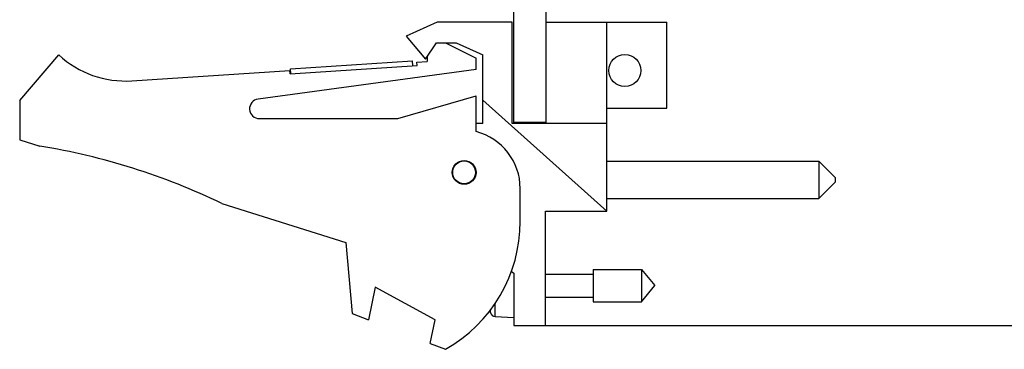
# Model space of a CAD drawing. Header units: inches. Extents: x 0.2 to 16.8, y 0.1 to 10.8.
# Tile 2 of 11: x 8.4 to 11.4, y 3 to 4. Entities that reach past the tile are written whole.
import ezdxf

# ---------------------------------------------------------------- set-up
doc = ezdxf.new("R2010")
doc.units = ezdxf.units.IN
doc.header["$LTSCALE"] = 0.935
doc.header["$MEASUREMENT"] = 0
doc.layers.get('0').update_dxf_attribs({"linetype": 'CONTINUOUS'})
doc.layers.add('DIMENSIONS', color=7, linetype='CONTINUOUS')
doc.styles.get("Standard").update_dxf_attribs({"font": 'txt', "width": 0.8})
doc.dimstyles.new('DIMSTYLE_2', dxfattribs={"dimtxt": 0.125, "dimasz": 0.18, "dimexe": 0.18, "dimexo": 0.0625, "dimgap": 0.09, "dimtad": 0, "dimtih": 1, "dimtoh": 1, "dimdec": 3, "dimzin": 4, "dimdsep": 46, "dimtxsty": 'STANDARD', "dimblk": '_FILLED', "dimblk1": '_FILLED', "dimblk2": '_FILLED', "dimcen": 0.09, "dimadec": 0, "dimazin": 0, "dimtp": 0.005, "dimtm": 0.005, "dimtfac": 1, "dimtdec": 3, "dimtofl": 0, "dimtmove": 0, "dimatfit": 3, "dimldrblk": '_FILLED', "dimfxl": 1, "dimtolj": 1, "dimtzin": 4, "dimarcsym": 0})

# ---------------------------------------------------------------- blocks, each defined once
blk = doc.blocks.new('_FILLED')
at = {"color": 0, "linetype": 'BYBLOCK'}
blk.add_solid([(0, 0), (-1, 0.174), (-1, -0.174)], dxfattribs=at)
blk = doc.blocks.new('*D14')
at = {"layer": 'DIMENSIONS', "color": 2, "linetype": 'CONTINUOUS'}
for p, q in [((9.9339, 8.1713), (11.7324, 8.1713)), ((11.6074, 8.1713), (11.6074, 6.248)), ((11.6074, 3.1064), (11.6074, 5.998)), ((9.9339, 3.1064), (11.7324, 3.1064))]:
    blk.add_line(p, q, dxfattribs=at)
at = {"layer": 'DIMENSIONS', "color": 2, "linetype": 'CONTINUOUS', "xscale": 0.18, "yscale": 0.18, "zscale": 0.18}
for p, rotation in [((11.6074, 8.1713), 90), ((11.6074, 3.1064), 270)]:
    blk.add_blockref('_FILLED', p, dxfattribs=dict(at, rotation=rotation))
at = {"layer": 'DIMENSIONS', "color": 2, "linetype": 'CONTINUOUS', "width": 0.8}
for s, p in [('[', (11.5199, 6.0605)), (']', (12.2199, 6.0605)), ('5.065', (10.8949, 6.0605)), ('128.65', (11.6199, 6.0605))]:
    blk.add_text(s, height=0.125, dxfattribs=at).set_placement(p)

msp = doc.modelspace()

# ---------------------------------------------------------------- linework, layer by layer
at = {"color": 7, "linetype": 'CONTINUOUS'}
for p, q in [((9.8714, 3.7283), (9.8714, 8.1713)), ((9.9714, 3.7254), (9.9714, 8.1713)), ((9.6364, 4.0354), (9.5414, 3.9924)), ((9.8664, 4.0354), (9.6364, 4.0354)), ((9.8664, 3.7254), (9.8664, 4.0354)), ((9.9714, 4.0354), (10.3414, 4.0354)), ((10.1574, 3.4564), (10.1574, 4.0354)), ((10.3414, 3.7724), (10.3414, 4.0354)), ((9.5414, 3.9924), (9.6014, 3.9224)), ((9.6014, 3.9224), (9.6346, 3.9724)), ((9.6346, 3.9724), (9.6946, 3.9724)), ((9.6624, 3.9724), (9.7564, 3.9254)), ((9.6946, 3.9724), (9.7764, 3.9354)), ((8.3564, 3.7954), (8.4764, 3.9354)), ((9.6064, 3.9299), (9.6064, 3.9154)), ((9.7764, 3.7254), (9.7764, 3.9354)), ((9.186, 3.8778), (9.5752, 3.9033)), ((9.187, 3.8929), (9.5612, 3.9174)), ((9.5622, 3.9024), (9.5612, 3.9174)), ((9.5745, 3.9133), (9.6064, 3.9154)), ((9.5752, 3.9033), (9.5745, 3.9133)), ((9.7564, 3.8904), (9.7564, 3.9254)), ((8.7, 3.856), (9.1853, 3.8878)), ((9.7564, 3.8904), (9.0874, 3.8001)), ((9.186, 3.8778), (9.1853, 3.8878)), ((9.188, 3.8779), (9.187, 3.8929)), ((9.5164, 3.7404), (9.7564, 3.8104)), ((9.7564, 3.7004), (9.7564, 3.8104)), ((8.3564, 3.7954), (8.3564, 3.6754)), ((10.1574, 3.4564), (9.7764, 3.797)), ((10.1574, 3.7724), (10.3414, 3.7724)), ((9.0914, 3.7404), (9.5164, 3.7404)), ((9.7764, 3.7254), (9.7564, 3.7254)), ((10.1574, 3.7254), (9.8664, 3.7254)), ((9.9714, 3.7283), (9.8714, 3.7283)), ((8.3564, 3.6754), (8.4184, 3.6558)), ((10.1574, 3.6102), (10.8074, 3.6102)), ((10.8074, 3.6102), (10.8574, 3.5602)), ((10.8074, 3.6102), (10.8074, 3.4952)), ((10.8074, 3.4952), (10.8574, 3.5452)), ((10.8574, 3.5602), (10.8574, 3.5452)), ((9.8914, 3.4254), (9.8914, 3.5261)), ((8.9764, 3.4801), (9.3564, 3.3604)), ((10.1574, 3.4952), (10.8074, 3.4952)), ((9.9694, 3.4564), (10.1574, 3.4564)), ((9.9694, 3.1064), (9.9694, 3.4564)), ((9.3564, 3.3604), (9.3764, 3.1434)), ((9.8637, 3.2728), (9.8714, 3.2664)), ((9.8714, 3.2664), (9.8714, 3.1064)), ((9.9694, 3.2634), (10.1151, 3.2634)), ((10.1151, 3.2776), (10.2632, 3.2776)), ((10.1151, 3.2776), (10.1151, 3.1792)), ((10.2632, 3.2776), (10.3045, 3.2284)), ((10.2632, 3.2776), (10.2632, 3.1792)), ((9.4464, 3.2241), (9.4264, 3.1241)), ((9.6304, 3.1241), (9.4464, 3.2241)), ((10.2632, 3.1792), (10.3045, 3.2284)), ((9.8143, 3.1336), (9.8143, 3.174)), ((9.9694, 3.1933), (10.1151, 3.1933)), ((10.1151, 3.1792), (10.2632, 3.1792)), ((9.3764, 3.1434), (9.4264, 3.1241)), ((9.8, 3.1452), (9.8, 3.1552)), ((9.6158, 3.0513), (9.6304, 3.1241)), ((9.8143, 3.1336), (9.8714, 3.1303)), ((9.8714, 3.1064), (9.9694, 3.1064)), ((9.6158, 3.0513), (9.6624, 3.0334))]:
    msp.add_line(p, q, dxfattribs=at)
for centre, radius in [((10.2124, 3.8878), 0.0492), ((9.7194, 3.5754), 0.0365), ((9.7194, 3.5754), 0.035)]:
    msp.add_circle(centre, radius, dxfattribs=at)
for centre, radius, start, end in [((8.6804, 4.1554), 0.3, 227.1666, 273.7467), ((9.0914, 3.7704), 0.03, 97.6845, 270), ((9.7114, 3.5261), 0.18, 0, 75.5225), ((8.0951, 1.6558), 2.026, 64.2145, 80.8167), ((9.4414, 3.4254), 0.45, 299.4136, 360), ((10.1018, 3.2284), 0.313, 193.9514, 195.4149), ((9.8152, 3.1494), 0.0157, 195.4149, 266.6961)]:
    msp.add_arc(centre, radius, start, end, dxfattribs=at)

# ---------------------------------------------------------------- dimensions: what is measured, and where the dimension line sits
at = {"layer": 'DIMENSIONS', "color": 2, "linetype": 'CONTINUOUS'}
dim = msp.add_linear_dim(base=(11.6074, 8.1713), p1=(9.9339, 3.1064), p2=(9.9339, 8.1713), angle=90, dimstyle='DIMSTYLE_2', dxfattribs=at)
dim.commit()
dim.dimension.update_dxf_attribs({"geometry": '*D14', "text_midpoint": (11.6074, 6.123), "dimtype": 160})

doc.saveas('drawing.dxf')
